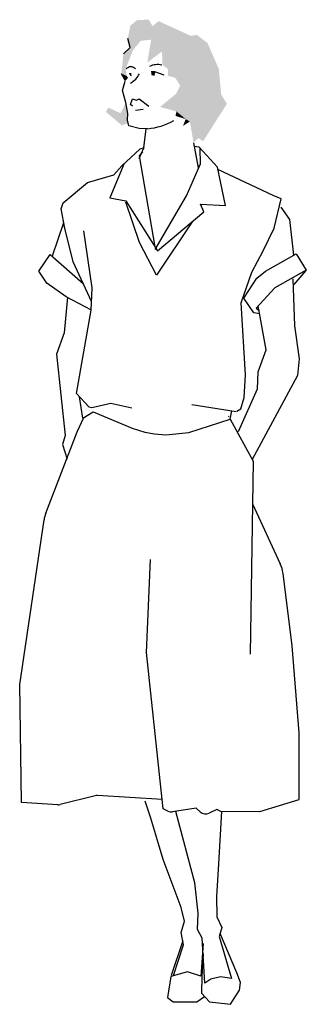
# Model space of a CAD drawing. Extents: x 23.73 to 24.23, y 24.08 to 25.79.
import ezdxf

# ---------------------------------------------------------------- set-up
doc = ezdxf.new("R2010")
doc.units = 0
doc.header["$MEASUREMENT"] = 0
doc.layers.get('0').update_dxf_attribs({"color": 1, "linetype": 'CONTINUOUS'})

msp = doc.modelspace()

# ---------------------------------------------------------------- linework, layer by layer
for p, q in [((23.9242, 25.7414), (23.9203, 25.7571)), ((23.9126, 25.7306), (23.9242, 25.7414)), ((23.9164, 25.6837), (23.9091, 25.6959)), ((23.9674, 25.6992), (23.9607, 25.6992)), ((23.9835, 25.6933), (23.9674, 25.6992)), ((23.911, 25.667), (23.9157, 25.6829)), ((23.9169, 25.6462), (23.911, 25.667)), ((23.9204, 25.6272), (23.9169, 25.6462)), ((23.9249, 25.6423), (23.9283, 25.6523)), ((23.9283, 25.6523), (23.9351, 25.6503)), ((23.9351, 25.6503), (23.9398, 25.6527)), ((23.9398, 25.6527), (23.9567, 25.6397)), ((23.9196, 25.6156), (23.9204, 25.6272)), ((23.9285, 25.6399), (23.9249, 25.6423)), ((23.9471, 25.634), (23.9337, 25.6322)), ((23.9222, 25.6056), (23.9196, 25.6156)), ((23.9398, 25.6009), (23.9222, 25.6056)), ((23.9545, 25.6006), (23.9398, 25.6009)), ((23.9482, 25.5673), (23.9524, 25.6004)), ((24.0431, 25.5327), (24.0349, 25.5759)), ((23.9413, 25.5649), (23.9099, 25.5363)), ((23.9397, 25.5486), (23.9482, 25.5673)), ((23.9459, 25.5604), (23.9397, 25.5535)), ((23.9487, 25.5675), (23.9413, 25.5649)), ((24.0438, 25.5686), (24.035, 25.5698)), ((24.0757, 25.5338), (24.0438, 25.5686)), ((24.0461, 25.5397), (24.0457, 25.5665)), ((23.9397, 25.5535), (23.9672, 25.3956)), ((23.9141, 25.5401), (23.8889, 25.4808)), ((23.896, 25.5206), (23.9099, 25.5363)), ((24.0219, 25.4841), (24.0461, 25.5397)), ((24.0898, 25.4675), (24.0757, 25.5338)), ((24.1723, 25.4847), (24.0765, 25.5298)), ((23.8501, 25.5071), (23.896, 25.5206)), ((23.8082, 25.4722), (23.8501, 25.5071)), ((23.8889, 25.4808), (23.9171, 25.4753)), ((23.9171, 25.4753), (23.9716, 25.3887)), ((23.968, 25.3907), (24.0219, 25.4841)), ((24.1862, 25.4788), (24.1723, 25.4847)), ((24.1742, 25.4281), (24.1862, 25.4788)), ((23.8047, 25.4614), (23.8082, 25.4722)), ((23.8111, 25.4279), (23.8047, 25.4614)), ((23.9403, 25.4033), (23.9171, 25.4731)), ((24.0521, 25.4561), (24.0462, 25.4694)), ((24.0462, 25.4694), (24.0898, 25.4675)), ((24.1856, 25.4646), (24.201, 25.4428)), ((23.9716, 25.3887), (24.0521, 25.4561)), ((24.201, 25.4428), (24.2079, 25.3811)), ((23.8087, 25.4373), (23.7891, 25.3796)), ((23.8256, 25.3696), (23.8087, 25.4373)), ((23.8585, 25.3244), (23.8437, 25.4231)), ((24.0317, 25.439), (23.9702, 25.3465)), ((24.1549, 25.3889), (24.1742, 25.4281)), ((23.9702, 25.3465), (23.9403, 25.4033)), ((24.1353, 25.3519), (24.1549, 25.3889)), ((23.7659, 25.3532), (23.7858, 25.3825)), ((23.7858, 25.3825), (23.843, 25.3317)), ((24.1594, 25.3532), (24.2126, 25.3837)), ((24.2126, 25.3837), (24.2299, 25.3549)), ((23.8574, 25.3007), (23.8256, 25.3696)), ((24.2299, 25.3549), (24.1751, 25.3245)), ((24.2293, 25.3546), (24.2082, 25.33)), ((23.7797, 25.3324), (23.7659, 25.3532)), ((24.1172, 25.2985), (24.1353, 25.3519)), ((24.1215, 25.3064), (24.1439, 25.341)), ((24.1439, 25.341), (24.1594, 25.3532)), ((24.2067, 25.34), (24.2097, 25.2586)), ((23.8133, 25.309), (23.7797, 25.3324)), ((23.8567, 25.2859), (23.8585, 25.3244)), ((24.1751, 25.3245), (24.1429, 25.2894)), ((23.8155, 25.3083), (23.8098, 25.2461)), ((23.8571, 25.2856), (23.8133, 25.309)), ((24.1389, 25.281), (24.1215, 25.3064)), ((23.8314, 25.1412), (23.8567, 25.2859)), ((24.1245, 25.1735), (24.1172, 25.2985)), ((24.1429, 25.2894), (24.148, 25.2852)), ((24.1601, 25.217), (24.1466, 25.2934)), ((24.1491, 25.2793), (24.1389, 25.281)), ((24.2097, 25.2586), (24.2173, 25.2015)), ((23.8098, 25.2461), (23.7968, 25.2091)), ((24.1465, 25.179), (24.1601, 25.217)), ((23.7968, 25.2091), (23.8114, 25.068)), ((24.2173, 25.2015), (24.2147, 25.1724)), ((24.122, 25.1344), (24.1245, 25.1735)), ((24.2147, 25.1724), (24.1362, 25.0267)), ((24.1451, 25.1493), (24.1465, 25.179)), ((24.1121, 25.0753), (24.1451, 25.1493)), ((23.8314, 25.1412), (23.8525, 25.1181)), ((23.8423, 25.0983), (23.8366, 25.1355)), ((24.1161, 25.1148), (24.122, 25.1344)), ((23.8525, 25.1181), (23.8578, 25.1168)), ((23.8578, 25.1168), (23.8909, 25.1244)), ((23.8909, 25.1244), (23.9062, 25.1208)), ((23.9062, 25.1208), (23.9273, 25.1161)), ((24.0316, 25.1221), (24.1085, 25.1099)), ((24.1094, 25.1105), (24.1161, 25.1148)), ((23.8324, 25.0746), (23.8438, 25.0992)), ((23.8423, 25.0983), (23.8599, 25.1092)), ((23.8599, 25.1092), (23.9276, 25.081)), ((24.0952, 25.1013), (24.0959, 25.1018)), ((24.0979, 25.0964), (24.101, 25.111)), ((23.9276, 25.081), (23.9498, 25.074)), ((24.0259, 25.0735), (24.0979, 25.0964)), ((24.0979, 25.0964), (24.1377, 25.0239)), ((23.7781, 24.9337), (23.8324, 25.0746)), ((23.8114, 25.068), (23.8069, 25.0528)), ((23.9498, 25.074), (23.9668, 25.071)), ((23.9668, 25.071), (23.9865, 25.0696)), ((23.9865, 25.0696), (24.0259, 25.0735)), ((23.8069, 25.0528), (23.8149, 25.0273)), ((24.1377, 25.0239), (24.1328, 24.689)), ((24.1366, 24.9499), (24.1847, 24.8458)), ((23.7327, 24.6361), (23.7749, 24.9217)), ((23.9525, 24.6917), (23.9597, 24.8528)), ((24.1895, 24.829), (24.2048, 24.703)), ((23.9797, 24.4369), (23.9525, 24.6917)), ((24.2048, 24.703), (24.2172, 24.5523)), ((23.7359, 24.4312), (23.7327, 24.6361)), ((24.2172, 24.5523), (24.2171, 24.4369)), ((23.7987, 24.4273), (23.7359, 24.4312)), ((23.8636, 24.4431), (23.803, 24.4277)), ((23.9797, 24.4369), (23.8679, 24.4435)), ((23.9601, 24.404), (23.9502, 24.4336)), ((23.9814, 24.4203), (23.9797, 24.4369)), ((24.2171, 24.4363), (24.149, 24.415)), ((23.9895, 24.4164), (23.9814, 24.4203)), ((24.0389, 24.4215), (23.9978, 24.4151)), ((24.0364, 24.2921), (24.0034, 24.4158)), ((24.0457, 24.4151), (24.0389, 24.4215)), ((24.0748, 24.4194), (24.0616, 24.4128)), ((24.0819, 24.4159), (24.0748, 24.4194)), ((24.083, 24.4159), (24.0775, 24.3248)), ((24.149, 24.415), (24.0819, 24.4159)), ((23.9815, 24.3327), (23.9601, 24.404)), ((24.0128, 24.2493), (23.9815, 24.3327)), ((24.0775, 24.3248), (24.0743, 24.2682)), ((24.0426, 24.2394), (24.0364, 24.2921)), ((24.0743, 24.2682), (24.0748, 24.2329)), ((24.0189, 24.2257), (24.0128, 24.2493)), ((24.041, 24.211), (24.0426, 24.2394)), ((24.0748, 24.2329), (24.0836, 24.2145)), ((24.0126, 24.2059), (24.0189, 24.2257)), ((24.0495, 24.1961), (24.041, 24.211)), ((24.0836, 24.2145), (24.0786, 24.1987)), ((24.0169, 24.1845), (24.0126, 24.2059)), ((24.0538, 24.1177), (24.0495, 24.1961)), ((24.0786, 24.1987), (24.1004, 24.1263)), ((24.1097, 24.1356), (24.0803, 24.2042)), ((24.0155, 24.1912), (23.9954, 24.131)), ((23.9998, 24.131), (24.0169, 24.1845)), ((24.0509, 24.1866), (24.0472, 24.1303)), ((24.0512, 24.1684), (24.0486, 24.1301)), ((23.9951, 24.1297), (23.989, 24.0933)), ((24.0092, 24.1335), (23.9951, 24.1297)), ((24.024, 24.1378), (24.0092, 24.1335)), ((24.0472, 24.1303), (24.024, 24.1378)), ((24.0486, 24.1301), (24.048, 24.1007)), ((24.0642, 24.125), (24.0538, 24.1177)), ((24.0813, 24.1289), (24.0642, 24.125)), ((24.1004, 24.1263), (24.0813, 24.1289)), ((24.1156, 24.1192), (24.1097, 24.1356)), ((24.1138, 24.1056), (24.1156, 24.1192)), ((23.989, 24.0933), (23.9987, 24.0855)), ((24.0402, 24.0855), (24.0535, 24.0946)), ((24.048, 24.1007), (24.0618, 24.0855)), ((24.0986, 24.0813), (24.1138, 24.1056)), ((23.9987, 24.0855), (24.0402, 24.0855)), ((24.0618, 24.0855), (24.0986, 24.0813))]:
    msp.add_line(p, q)
for centre, radius, start, end in [((23.9257, 25.6971), 0.0108, 41.8202, 138.1798), ((23.9043, 25.7148), 0.0408, 300.8296, 332.2667), ((23.972, 25.6824), 0.0295, 75.7029, 117.9826), ((23.9449, 25.7131), 0.1129, 274.8863, 299.4409), ((23.8305, 24.9135), 0.0562, 158.902, 171.5962), ((24.1338, 24.8222), 0.0562, 6.9068, 24.8441), ((23.8671, 24.4295), 0.014, 86.588, 104.2695), ((23.7996, 24.4413), 0.014, 266.4869, 284.2695), ((23.9957, 24.429), 0.014, 243.9044, 278.8181), ((24.0553, 24.4254), 0.014, 226.9138, 296.5021)]:
    msp.add_arc(centre, radius, start, end)
for points in [[(23.9369, 25.7892), (23.9248, 25.7797), (23.9203, 25.7571)], [(23.9369, 25.7892), (23.9294, 25.7371), (23.9203, 25.7571), (23.9242, 25.7414)], [(23.9567, 25.7897), (23.9425, 25.753), (23.9369, 25.7892), (23.9294, 25.7371)], [(23.9631, 25.7786), (23.9608, 25.7551), (23.9567, 25.7897), (23.9425, 25.753)], [(23.9738, 25.7873), (23.954, 25.7152), (23.9631, 25.7786), (23.9608, 25.7551)], [(24.0294, 25.7617), (23.9796, 25.7346), (23.9738, 25.7873), (23.954, 25.7152)], [(24.0401, 25.7633), (23.9805, 25.7111), (24.0294, 25.7617), (23.9796, 25.7346)], [(24.0585, 25.7493), (23.99, 25.704), (24.0401, 25.7633), (23.9805, 25.7111)], [(24.0782, 25.7041), (23.99, 25.6922), (24.0585, 25.7493), (23.99, 25.704)], [(23.9126, 25.7306), (23.9091, 25.6959), (23.9168, 25.7052), (23.9181, 25.6924)], [(23.9242, 25.7414), (23.9126, 25.7306), (23.9294, 25.7371), (23.9168, 25.7052)], [(23.9091, 25.6959), (23.9181, 25.6924), (23.9164, 25.6837), (23.9209, 25.6891)], [(23.9219, 25.6975), (23.9261, 25.6975), (23.9244, 25.6924), (23.9269, 25.6916)], [(23.9683, 25.6992), (23.9607, 25.7), (23.9666, 25.6924), (23.9615, 25.6933)], [(24.0823, 25.6599), (24.0025, 25.6891), (24.0782, 25.7041), (23.99, 25.6922)], [(24.0922, 25.6437), (24.0111, 25.6752), (24.0823, 25.6599), (24.0025, 25.6891)], [(24.0042, 25.6613), (24.0207, 25.6173), (23.9763, 25.6383), (24.0047, 25.6305)], [(24.0111, 25.6752), (24.0279, 25.613), (24.0042, 25.6613), (24.0207, 25.6173)], [(24.0509, 25.5788), (24.0279, 25.613), (24.0922, 25.6437), (24.0111, 25.6752)], [(23.9077, 25.6274), (23.91, 25.6063), (23.9169, 25.6462), (23.9214, 25.6108)], [(23.8867, 25.6372), (23.8821, 25.6299), (23.9077, 25.6274), (23.91, 25.6063)], [(24.0207, 25.6173), (24.003, 25.6227), (24.0047, 25.6305)], [(24.0279, 25.613), (24.016, 25.6053), (24.0207, 25.6173)], [(24.0428, 25.5844), (24.0344, 25.5764), (24.0279, 25.613)], [(24.0509, 25.5788), (24.0279, 25.613), (24.0428, 25.5844)]]:
    msp.add_solid(points)

doc.saveas('drawing.dxf')
